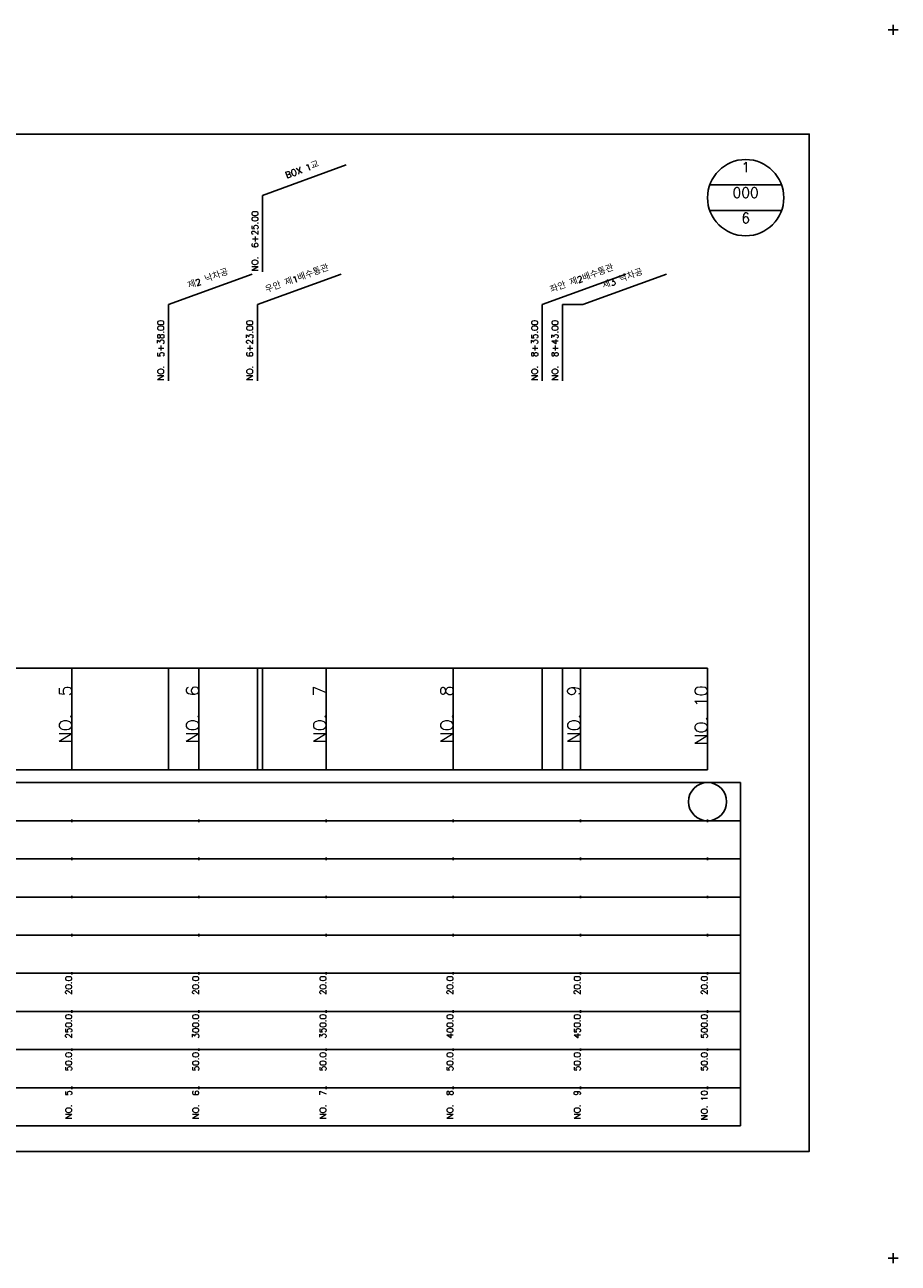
# Model space of a CAD drawing. Extents: x -2 to 685, y -2 to 1408.
# Tile 2 of 6: x 342 to 685, y -2 to 485. Entities that reach past the tile are written whole.
import ezdxf
from ezdxf.enums import TextEntityAlignment as Align

# ---------------------------------------------------------------- set-up
doc = ezdxf.new("R2010")
doc.units = 0
doc.header["$LTSCALE"] = 5
for name, color, linetype in [('BOX', 5, 'CONTINUOUS'), ('DT1', 3, 'CONTINUOUS'), ('DT2', 6, 'CONTINUOUS'), ('LT1', 4, 'CONTINUOUS'), ('ST1', 7, 'CONTINUOUS')]:
    doc.layers.add(name, color=color, linetype=linetype)
doc.styles.add('GHS', font='ROMANS.shx', dxfattribs={"bigfont": 'GHS.shx'})

msp = doc.modelspace()

# ---------------------------------------------------------------- linework, layer by layer
at = {"layer": 'BOX'}
msp.add_lwpolyline([(50, 42), (650, 42), (650, 442), (50, 442), (50, 42)], dxfattribs=at)
at = {"layer": 'DT1', "linetype": 'CONTINUOUS'}
msp.add_line((553, 375), (561.01, 375), dxfattribs=at)
at = {"layer": 'LT1', "linetype": 'CONTINUOUS'}
for p, q in [((435, 417.91), (467.89, 429.88)), ((435, 387.91), (435, 417.91)), ((398, 375), (430.89, 386.97)), ((433, 375), (465.89, 386.97)), ((545, 375), (577.89, 386.97)), ((561.01, 375), (593.9, 386.97)), ((398, 345), (398, 375)), ((433, 345), (433, 375)), ((545, 345), (545, 375)), ((553, 345), (553, 375))]:
    msp.add_line(p, q, dxfattribs=at)
at = {"layer": 'LT1'}
for p, q in [((360, 192), (360, 232)), ((398, 192), (398, 232)), ((410, 192), (410, 232)), ((433, 192), (433, 232)), ((435, 192), (435, 232)), ((460, 192), (460, 232)), ((510, 192), (510, 232)), ((545, 192), (545, 232)), ((553, 192), (553, 232)), ((560, 192), (560, 232)), ((610, 192), (610, 232)), ((360, 225.69), (360, 226.69)), ((410, 225.69), (410, 226.69)), ((460, 225.69), (460, 226.69)), ((510, 225.69), (510, 226.69)), ((560, 225.69), (560, 226.69)), ((610, 225.69), (610, 226.69)), ((110, 192), (610, 192)), ((360, 171.5), (360, 172.5)), ((410, 171.5), (410, 172.5)), ((460, 171.5), (460, 172.5)), ((510, 171.5), (510, 172.5)), ((560, 171.5), (560, 172.5)), ((610, 171.5), (610, 172.5)), ((360, 156.5), (360, 157.5)), ((410, 156.5), (410, 157.5)), ((460, 156.5), (460, 157.5)), ((510, 156.5), (510, 157.5)), ((560, 156.5), (560, 157.5)), ((610, 156.5), (610, 157.5)), ((360, 141.5), (360, 142.5)), ((410, 141.5), (410, 142.5)), ((460, 141.5), (460, 142.5)), ((510, 141.5), (510, 142.5)), ((560, 141.5), (560, 142.5)), ((610, 141.5), (610, 142.5)), ((360, 126.5), (360, 127.5)), ((410, 126.5), (410, 127.5)), ((460, 126.5), (460, 127.5)), ((510, 126.5), (510, 127.5)), ((560, 126.5), (560, 127.5)), ((610, 126.5), (610, 127.5)), ((360, 111.5), (360, 112.5)), ((410, 111.5), (410, 112.5)), ((460, 111.5), (460, 112.5)), ((510, 111.5), (510, 112.5)), ((560, 111.5), (560, 112.5)), ((610, 111.5), (610, 112.5)), ((360, 96.5), (360, 97.5)), ((410, 96.5), (410, 97.5)), ((460, 96.5), (460, 97.5)), ((510, 96.5), (510, 97.5)), ((560, 96.5), (560, 97.5)), ((610, 96.5), (610, 97.5)), ((360, 81.5), (360, 82.5)), ((410, 81.5), (410, 82.5)), ((460, 81.5), (460, 82.5)), ((510, 81.5), (510, 82.5)), ((560, 81.5), (560, 82.5)), ((610, 81.5), (610, 82.5)), ((360, 66.5), (360, 67.5)), ((410, 66.5), (410, 67.5)), ((460, 66.5), (460, 67.5)), ((510, 66.5), (510, 67.5)), ((560, 66.5), (560, 67.5)), ((610, 66.5), (610, 67.5))]:
    msp.add_line(p, q, dxfattribs=at)
msp.add_lwpolyline([(110, 232), (160, 232), (210, 232), (260, 232), (310, 232), (360, 232), (410, 232), (460, 232), (510, 232), (560, 232), (610, 232)], dxfattribs=at)
at = {"layer": 'ST1'}
for p, q in [((681, 483), (685, 483)), ((683, 481), (683, 485)), ((80, 187), (623, 187)), ((623, 52), (623, 187)), ((87.5, 172), (623, 172)), ((80, 157), (623, 157)), ((87.5, 142), (623, 142)), ((80, 127), (623, 127)), ((80, 112), (623, 112)), ((80, 97), (623, 97)), ((80, 82), (623, 82)), ((80, 67), (623, 67)), ((80, 52), (623, 52)), ((681, 0), (685, 0)), ((683, -2), (683, 2))]:
    msp.add_line(p, q, dxfattribs=at)
at = {"layer": 'ST1', "linetype": 'CONTINUOUS'}
for p, q in [((639.14, 422), (610.86, 422)), ((639.14, 412), (610.86, 412))]:
    msp.add_line(p, q, dxfattribs=at)
for centre, radius in [((625, 417), 15), ((610, 179.5), 7.5)]:
    msp.add_circle(centre, radius, dxfattribs=at)

# ---------------------------------------------------------------- texts
at = {"layer": 'DT1', "linetype": 'CONTINUOUS', "style": 'GHS'}
for s, p in [('BOX 1교', (451, 426.9)), ('우안 제1배수통관', (449, 383.99)), ('좌안 제2배수통관', (561, 383.99)), ('제2 낙차공', (414, 383.99)), ('제3 낙차공', (577.01, 383.99))]:
    msp.add_text(s, height=2.5, rotation=20, dxfattribs=at).set_placement(p, align=Align.CENTER)
for s, p in [('NO.  6+25.00', (433.25, 388.04)), ('NO.  5+38.00', (396.25, 345.12)), ('NO.  6+23.00', (431.25, 345.12)), ('NO.  8+35.00', (543.25, 345.12)), ('NO.  8+43.00', (551.25, 345.12))]:
    msp.add_text(s, height=2.5, rotation=90, dxfattribs=at).set_placement(p)
at = {"layer": 'DT1', "style": 'GHS'}
for s, height, p in [('NO.  5', 5, (360, 225.19)), ('NO.  6', 5, (410, 225.19)), ('NO.  7', 5, (460, 225.19)), ('NO.  8', 5, (510, 225.19)), ('NO.  9', 5, (560, 225.19)), ('NO. 10', 5, (610, 225.19)), (' 20.0', 2.5, (360, 111)), (' 20.0', 2.5, (410, 111)), (' 20.0', 2.5, (460, 111)), (' 20.0', 2.5, (510, 111)), (' 20.0', 2.5, (560, 111)), (' 20.0', 2.5, (610, 111)), ('   250.0', 2.5, (360, 96)), ('   300.0', 2.5, (410, 96)), ('   350.0', 2.5, (460, 96)), ('   400.0', 2.5, (510, 96)), ('   450.0', 2.5, (560, 96)), ('   500.0', 2.5, (610, 96)), ('  50.0', 2.5, (360, 81)), ('  50.0', 2.5, (410, 81)), ('  50.0', 2.5, (460, 81)), ('  50.0', 2.5, (510, 81)), ('  50.0', 2.5, (560, 81)), ('  50.0', 2.5, (610, 81)), ('NO.  5', 2.5, (360, 66)), ('NO.  6', 2.5, (410, 66)), ('NO.  7', 2.5, (460, 66)), ('NO.  8', 2.5, (510, 66)), ('NO.  9', 2.5, (560, 66)), ('NO. 10', 2.5, (610, 66))]:
    msp.add_text(s, height=height, rotation=90, dxfattribs=at).set_placement(p, align=Align.RIGHT)
at = {"layer": 'DT2', "linetype": 'CONTINUOUS', "style": 'GHS'}
for s, p in [('1', (625, 427)), ('000', (625, 417)), ('6', (625, 407))]:
    msp.add_text(s, height=4, dxfattribs=at).set_placement(p, align=Align.CENTER)

doc.saveas('drawing.dxf')
